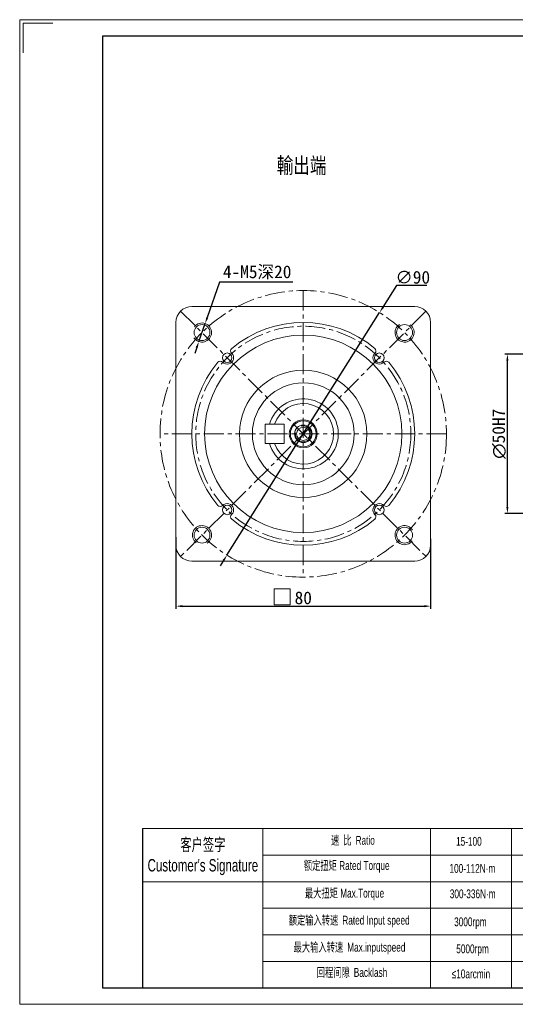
# Model space of a CAD drawing. Header units: millimetres. Extents: x 578 to 1015, y -301 to 8.
# Tile 1 of 2: x 578 to 733, y -301 to 8. Entities that reach past the tile are written whole.
import ezdxf

# ---------------------------------------------------------------- set-up
doc = ezdxf.new("R2010")
doc.units = ezdxf.units.MM
doc.header["$PDSIZE"] = -5
doc.linetypes.add('CENTER', pattern=[2, 1.25, -0.25, 0.25, -0.25])
doc.layers.get('0').update_dxf_attribs({"lineweight": 0})
doc.layers.get('Defpoints').update_dxf_attribs({"lineweight": 18})
for name, color, linetype, lineweight in [('1', 1, 'Continuous', 13), ('3', 3, 'CENTER', 13), ('CAXA4', 3, 'Continuous', 25), ('SLD-0', 7, 'Continuous', 18), ('图框_外框线', 7, 'Continuous', 18)]:
    doc.layers.add(name, color=color, linetype=linetype, lineweight=lineweight)
doc.layers.add('7标注层', color=4, linetype='Continuous')
doc.styles.add('机械', font='txt', dxfattribs={"width": 0.667})
doc.styles.add('标准', font='arial.ttf', dxfattribs={"width": 0.667})
doc.dimstyles.get("Standard").update_dxf_attribs({"dimtxt": 5, "dimasz": 3, "dimexe": 0.8, "dimexo": 0, "dimtad": 1, "dimtoh": 1, "dimdec": 3, "dimdsep": 46, "dimtxsty": 'Standard', "dimcen": 0.09, "dimclrd": 1, "dimclre": 1, "dimclrt": 3, "dimadec": 3, "dimazin": 2, "dimtfac": 1, "dimtdec": 4, "dimtmove": 0, "dimatfit": 3, "dimfxl": 1, "dimtolj": 1, "dimtzin": 0, "dimarcsym": 0})

# ---------------------------------------------------------------- blocks, each defined once
blk = doc.blocks.new('*D4')
at = {"layer": '7标注层', "color": 1, "lineweight": -2, "ltscale": 5}
for p, q in [((696.08, -75.51), (691.81, -82.3)), ((705.63, -75.51), (696.08, -75.51)), ((642.79, -160.15), (690.74, -83.99)), ((641.72, -161.84), (640.65, -163.54))]:
    blk.add_line(p, q, dxfattribs=at)
at = {"layer": '7标注层', "color": 1}
for points in [[(691.53, -82.12), (692.09, -82.48), (690.74, -83.99)], [(642, -162.02), (641.44, -161.67), (642.79, -160.15)]]:
    blk.add_solid(points, dxfattribs=at)
at = {"layer": 'Defpoints', "color": 0}
for p in [(690.74, -83.99), (642.79, -160.15)]:
    blk.add_point(p, dxfattribs=at)
at = {"layer": '7标注层', "color": 3, "insert": (701.17, -72.93), "char_height": 4, "attachment_point": 5}
blk.add_mtext('\\A1;∅90', dxfattribs=at)
blk = doc.blocks.new('*D5')
at = {"layer": '7标注层', "color": 1, "lineweight": -2, "ltscale": 5}
for p, q in [((640.45, -74.48), (636.59, -85.53)), ((663.47, -74.48), (640.45, -74.48)), ((633.96, -93.09), (635.93, -87.42)), ((633.3, -94.97), (632.64, -96.86))]:
    blk.add_line(p, q, dxfattribs=at)
at = {"layer": '7标注层', "color": 1}
for points in [[(636.28, -85.42), (636.91, -85.64), (635.93, -87.42)], [(633.61, -95.08), (632.98, -94.86), (633.96, -93.09)]]:
    blk.add_solid(points, dxfattribs=at)
at = {"layer": 'Defpoints', "color": 0}
for p in [(635.93, -87.42), (633.96, -93.09)]:
    blk.add_point(p, dxfattribs=at)
at = {"layer": '7标注层', "color": 3, "insert": (652.27, -71.38), "char_height": 4, "attachment_point": 5}
blk.add_mtext('\\A1;4-M5深20', dxfattribs=at)
blk = doc.blocks.new('*D6')
at = {"layer": '7标注层', "color": 1, "lineweight": -2, "ltscale": 5}
for p, q in [((626.76, -154.55), (626.76, -177)), ((706.76, -155.09), (706.76, -177)), ((628.76, -176.2), (704.76, -176.2))]:
    blk.add_line(p, q, dxfattribs=at)
at = {"layer": '7标注层', "color": 1}
for points in [[(628.76, -175.87), (628.76, -176.54), (626.76, -176.2)], [(704.76, -176.54), (704.76, -175.87), (706.76, -176.2)]]:
    blk.add_solid(points, dxfattribs=at)
at = {"layer": 'Defpoints', "color": 0}
for p in [(626.76, -154.55), (706.76, -155.09), (706.76, -176.2)]:
    blk.add_point(p, dxfattribs=at)
at = {"layer": '7标注层', "color": 3, "insert": (666.76, -173.62), "char_height": 4, "attachment_point": 5}
blk.add_mtext('\\A1;80', dxfattribs=at)
blk = doc.blocks.new('*D8')
at = {"layer": '7标注层', "color": 1, "lineweight": -2, "ltscale": 5}
for p, q in [((744.37, -97.07), (730.1, -97.07)), ((730.9, -145.07), (730.9, -99.07)), ((744.73, -147.07), (730.1, -147.07))]:
    blk.add_line(p, q, dxfattribs=at)
at = {"layer": '7标注层', "color": 1}
for points in [[(731.23, -99.07), (730.56, -99.07), (730.9, -97.07)], [(730.56, -145.07), (731.23, -145.07), (730.9, -147.07)]]:
    blk.add_solid(points, dxfattribs=at)
at = {"layer": 'Defpoints', "color": 0}
for p in [(730.9, -97.07), (744.37, -97.07), (744.73, -147.07)]:
    blk.add_point(p, dxfattribs=at)
at = {"layer": '7标注层', "color": 3, "insert": (728.27, -122.07), "char_height": 4, "attachment_point": 5, "rotation": 90}
blk.add_mtext('\\A1;{\\fISOCPEUR|b0|i0|c0|p34;∅\\fFangSong|b0|i0|c134|p49;50H7}', dxfattribs=at)

msp = doc.modelspace()

# ---------------------------------------------------------------- linework, layer by layer
at = {"ltscale": 5}
for p, q in [((701.764, -82.0733), (631.764, -82.0733)), ((626.764, -87.0733), (626.764, -157.0733)), ((706.764, -87.0733), (706.764, -157.0733)), ((654.764, -119.0733), (654.764, -125.0733)), ((660.764, -119.0733), (654.764, -119.0733)), ((660.764, -119.0733), (660.764, -125.0733)), ((660.764, -125.0733), (654.764, -125.0733)), ((701.764, -162.0733), (631.764, -162.0733))]:
    msp.add_line(p, q, dxfattribs=at)
for p, q in [((654.0044, -246.0696), (654.0044, -296.0616)), ((706.7723, -246.0696), (706.7723, -296.0616))]:
    msp.add_line(p, q)
msp.add_lwpolyline([(662.6206, -175.7407), (662.6206, -170.7407), (657.6206, -170.7407), (657.6206, -175.7407)], close=True, dxfattribs=at)
for centre, radius in [((634.9442, -90.2535), 2.5), ((698.5838, -90.2535), 2.5), ((666.764, -122.0733), 31), ((642.8638, -98.1731), 1.5), ((690.6642, -98.1731), 1.5), ((666.764, -122.0733), 20), ((666.764, -122.0733), 16), ((666.764, -122.0733), 4.4), ((666.764, -122.0733), 4.05), ((666.764, -122.0733), 2.75), ((666.764, -122.0733), 2.1), ((642.8638, -145.9735), 1.5), ((690.6642, -145.9735), 1.5), ((634.9442, -153.8931), 2.5), ((698.5838, -153.8931), 2.5)]:
    msp.add_circle(centre, radius, dxfattribs=at)
for centre, radius, start, end in [((631.764, -87.0733), 5, 90, 180), ((701.764, -87.0733), 5, 0, 90), ((666.764, -122.0733), 35, 50.06081, 129.93919), ((644.9369, -96.0046), 1, 129.93919, 226.288416), ((688.5911, -96.0046), 1, 313.711584, 50.06081), ((642.8638, -98.1731), 2, 223.711584, 46.288416), ((690.6642, -98.1731), 2, 133.711584, 316.288416), ((666.764, -122.0733), 35, 140.06081, 219.939206), ((640.6953, -100.2462), 1, 43.711584, 140.06081), ((692.8327, -100.2462), 1, 39.93919, 136.288416), ((666.764, -122.0733), 35, 320.06081, 39.93919), ((666.764, -122.0733), 11, 195.82662, 164.17338), ((666.764, -122.0733), 9.5, 198.40848, 161.59152), ((640.6953, -143.9004), 1, 219.93919, 316.288416), ((642.8638, -145.9735), 2, 313.711584, 136.288416), ((690.6642, -145.9735), 2, 43.711584, 226.288416), ((692.8327, -143.9004), 1, 223.711584, 320.06081), ((644.9369, -148.142), 1, 133.711584, 230.06081), ((688.5911, -148.142), 1, 309.93919, 46.288416), ((666.764, -122.0733), 35, 230.060796, 309.939195), ((631.764, -157.0733), 5, 180, 270), ((701.764, -157.0733), 5, 270, 0)]:
    msp.add_arc(centre, radius, start, end, dxfattribs=at)
at = {"layer": '1', "ltscale": 5}
for centre, radius, start, end in [((634.9442, -90.2535), 3, 212.801031, 143.188461), ((698.5838, -90.2535), 3, 122.801031, 53.188461), ((666.764, -122.0733), 2.5, 172.035181, 106.25946), ((634.9442, -153.8931), 3, 302.801031, 233.188461), ((698.5838, -153.8931), 3, 32.801031, 323.188461)]:
    msp.add_arc(centre, radius, start, end, dxfattribs=at)
at = {"layer": '3', "ltscale": 5}
for p, q in [((666.764, -77.0733), (666.764, -167.0733)), ((705.2995, -83.5377), (628.2285, -160.6088)), ((628.2285, -83.5377), (705.2995, -160.6088)), ((711.764, -122.0733), (621.764, -122.0733))]:
    msp.add_line(p, q, dxfattribs=at)
for radius in [45, 33.8]:
    msp.add_circle((666.764, -122.0733), radius, dxfattribs=at)
at = {"layer": '7标注层', "color": 0}
msp.add_line((616.2932, -246.0696), (616.2932, -296.053), dxfattribs=at)
at = {"layer": 'SLD-0'}
msp.add_line((732.1968, -246.0696), (732.1968, -296.0473), dxfattribs=at)
at = {"layer": '图框_外框线'}
for p, q in [((616.2932, -246.0696), (1009.8067, -246.0696)), ((654.0044, -254.4093), (875.167, -254.4093)), ((616.2932, -262.7491), (1009.8067, -262.7491)), ((654.0044, -271.0889), (1009.8067, -271.0889)), ((654.0044, -279.4286), (1009.8067, -279.4286)), ((654.0044, -287.7684), (1009.8067, -287.7684))]:
    msp.add_line(p, q, dxfattribs=at)
at = {"layer": '图框_外框线', "color": 3}
msp.add_lwpolyline([(577.6597, -301.2596), (1015.0133, -301.2596), (1015.0133, 8.0119), (577.6597, 8.0119)], close=True, dxfattribs=at)
msp.add_lwpolyline([(578.701, -2.4013), (578.701, 6.9706), (588.0728, 6.9706)], dxfattribs=at)
at = {"layer": '图框_外框线', "color": 3, "lineweight": 25}
msp.add_lwpolyline([(603.6926, -296.053), (1009.8067, -296.053), (1009.8067, 2.8053), (603.6926, 2.8053)], close=True, dxfattribs=at)

# ---------------------------------------------------------------- texts
at = {"layer": 'CAXA4', "color": 3, "insert": (666.2383, -38.0436), "char_height": 5, "width": 33.155556, "attachment_point": 5, "style": '机械'}
msp.add_mtext('{\\W0.8;輸出端}', dxfattribs=at)
at = {"layer": 'SLD-0', "color": 1, "attachment_point": 2, "style": '标准'}
for s, insert, char_height, width in [("{\\fSimSun|b0|i0|c134|p2;客户签字}\\PCustomer's Signature", (635.2138, -249.1553), 3.891888, 48.415488), ('{\\fSimSun|b0|i0|c134|p2;速 比 }Ratio', (682.3655, -248.3628), 2.77992, 22.714478), ('15-100', (718.7978, -248.6834), 2.77992, 11.819639), ('{\\fSimSun|b0|i0|c134|p2;额定扭矩} Rated Torque', (680.4115, -256.271), 2.77992, 31.215234), ('100-112N·m', (719.9004, -257.1827), 2.77992, 11.819639), ('{\\fSimSun|b0|i0|c134|p2;最大扭矩} Max.Torque', (679.7276, -264.9604), 2.77992, 35.905243), ('300-336N·m', (719.999, -265.1678), 2.77992, 14.860419), ('{\\fSimSun|b0|i0|c134|p2;额定输入转速 }Rated Input speed', (681.1931, -273.4545), 2.77992, 51.147952), ('3000rpm', (719.2786, -273.9601), 2.77992, 11.819639), ('{\\fSimSun|b0|i0|c134|p2;最大输入转速 }Max.inputspeed ', (681.2908, -281.9485), 2.77992, 47.044159), ('5000rpm', (719.9421, -282.4484), 2.77992, 21.334323), ('{\\fSimSun|b0|i0|c134|p2;回程间隙 }Backlash', (682.0724, -289.8568), 2.77992, 22.714478), ('≤10arcmin ', (719.4337, -290.3174), 2.77992, 11.819639)]:
    msp.add_mtext(s, dxfattribs=dict(at, insert=insert, char_height=char_height, width=width))

# ---------------------------------------------------------------- dimensions: what is measured, and where the dimension line sits
at = {"layer": '7标注层', "ltscale": 5}
dim = msp.add_diameter_dim_2p(p1=(633.9552, -93.0858), p2=(635.9332, -87.4212), text='4-M5深20', dimstyle='Standard', override={"dimtxt": 4, "dimasz": 2, "dimgap": 0.625, "dimtad": 1, "dimtih": 0, "dimtoh": 1, "dimdec": 3, "dimlfac": 1, "dimpost": '<>', "dimtxsty": 'Standard', "dimcen": 0, "dimse1": 0, "dimse2": 0, "dimsd1": 0, "dimsd2": 0, "dimtix": 0, "dimtofl": 1, "dimatfit": 3, "dimtvp": 0.1}, dxfattribs=at)
dim.commit()
dim.dimension.update_dxf_attribs({"geometry": '*D5', "text_midpoint": (652.2739, -74.4759), "dimtype": 163})
dim = msp.add_diameter_dim_2p(p1=(642.7855, -160.1526), p2=(690.7425, -83.994), dimstyle='Standard', override={"dimtxt": 4, "dimasz": 2}, dxfattribs=at)
dim.commit()
dim.dimension.update_dxf_attribs({"geometry": '*D4', "text_midpoint": (701.1674, -75.511), "dimtype": 163})
dim = msp.add_linear_dim(base=(730.8958, -97.0733), p1=(744.7342, -147.0733), p2=(744.3742, -97.0733), angle=90, text='{\\fISOCPEUR|b0|i0|c0|p34;∅\\fFangSong|b0|i0|c134|p49;<>H7}', dimstyle='Standard', override={"dimtxt": 4, "dimasz": 2, "dimtxsty": 'Standard'}, dxfattribs=at)
dim.commit()
dim.dimension.update_dxf_attribs({"geometry": '*D8', "text_midpoint": (728.2708, -122.0733)})
dim = msp.add_linear_dim(base=(706.764, -176.2021), p1=(626.764, -154.5486), p2=(706.764, -155.0948), dimstyle='Standard', override={"dimtxt": 4, "dimasz": 2}, dxfattribs=at)
dim.commit()
dim.dimension.update_dxf_attribs({"geometry": '*D6', "text_midpoint": (666.764, -173.6218)})

doc.saveas('drawing.dxf')
